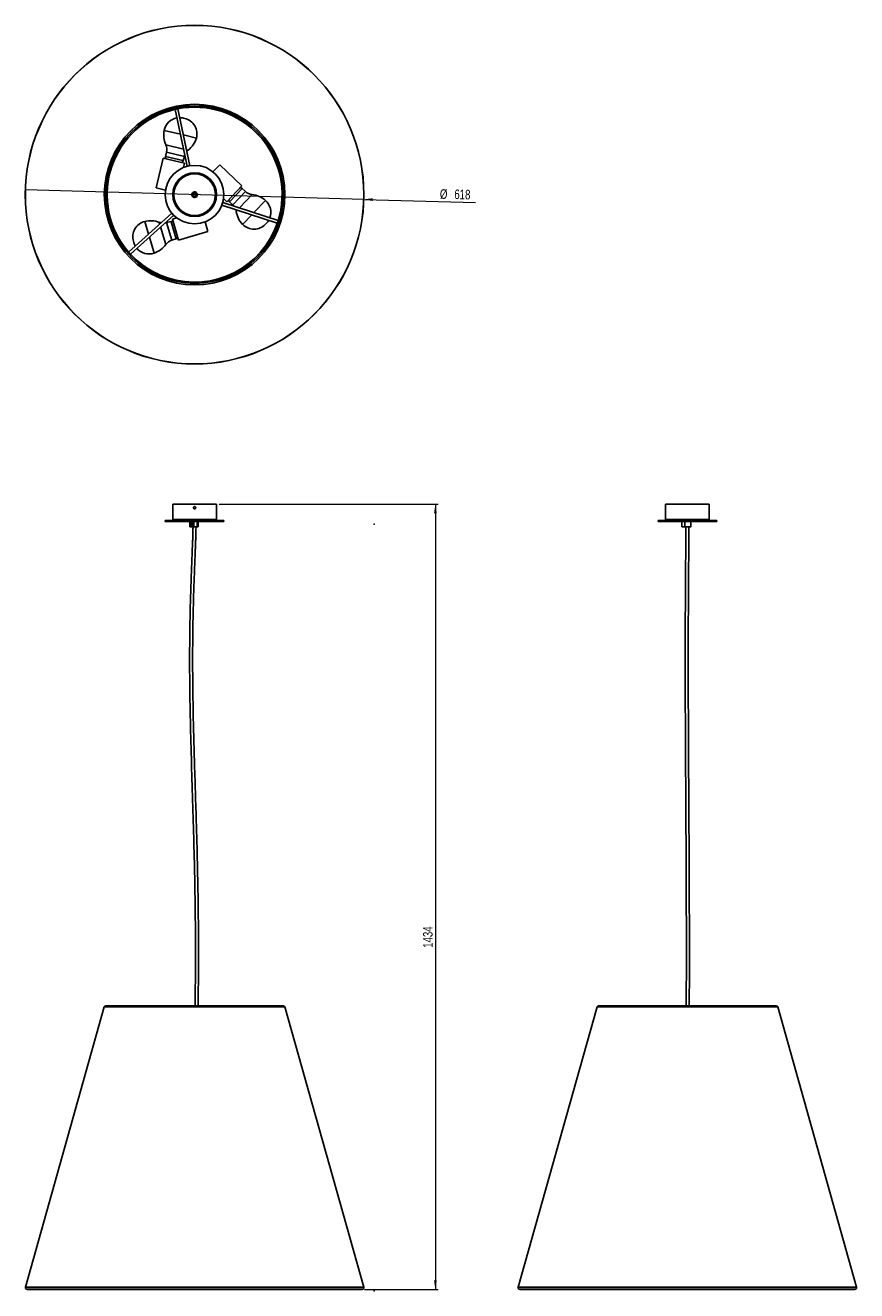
# Model space of a CAD drawing. Header units: millimetres. Extents: x 675 to 979, y 289 to 751.
import ezdxf

# ---------------------------------------------------------------- set-up
doc = ezdxf.new("R2010")
doc.units = ezdxf.units.MM
doc.header["$PDSIZE"] = -1
doc.styles.add('SLDTEXTSTYLE0', font='TXT', dxfattribs={"width": 0.75})
doc.dimstyles.new('SLDDIMSTYLE0', dxfattribs={"dimtxt": 3.5, "dimasz": 3.302, "dimexe": 0, "dimexo": 0.0625, "dimgap": 0.875, "dimtad": 1, "dimdec": 0, "dimlfac": 5, "dimrnd": 1e-09, "dimzin": 12, "dimdsep": 46, "dimtxsty": 'SLDTEXTSTYLE0', "dimsah": 1, "dimcen": 0.09, "dimadec": 0, "dimazin": 3, "dimtfac": 1, "dimtdec": 0, "dimtofl": 0, "dimtmove": 0, "dimatfit": 3, "dimfxl": 0, "dimfrac": 2, "dimtolj": 1, "dimtzin": 12, "dimarcsym": 0})
doc.dimstyles.new('SLDDIMSTYLE1', dxfattribs={"dimtxt": 3.5, "dimasz": 3.302, "dimexe": 0, "dimexo": 0.0625, "dimgap": 0.875, "dimtad": 1, "dimdec": 0, "dimlfac": 5, "dimrnd": 1e-09, "dimzin": 12, "dimdsep": 46, "dimtxsty": 'SLDTEXTSTYLE0', "dimblk1": 'NONE', "dimsah": 1, "dimcen": 0, "dimadec": 0, "dimazin": 3, "dimtfac": 1, "dimtdec": 0, "dimtmove": 0, "dimatfit": 3, "dimldrblk": 'NONE', "dimfxl": 0, "dimfrac": 2, "dimtolj": 1, "dimtzin": 12, "dimarcsym": 0})

# ---------------------------------------------------------------- blocks, each defined once
blk = doc.blocks.new('_D')
at = {"color": 7, "linetype": 'Continuous', "lineweight": 0}
for p, q in [((746.19, 575.8), (826.17, 575.8)), ((825.17, 575.8), (825.17, 288.98)), ((799.27, 288.98), (826.17, 288.98))]:
    blk.add_line(p, q, dxfattribs=at)
at = {"color": 7, "linetype": 'Continuous', "lineweight": 18}
for points in [[(825.17, 575.8), (824.66, 572.49), (825.68, 572.49)], [(825.17, 288.98), (825.68, 292.29), (824.66, 292.29)]]:
    blk.add_solid(points, dxfattribs=at)
at = {"color": 7, "linetype": 'Continuous', "lineweight": 18, "insert": (820.66, 413.78), "char_height": 3.5, "attachment_point": 1, "rotation": 90, "style": 'SLDTEXTSTYLE0'}
blk.add_mtext('1434', dxfattribs=at)
blk = doc.blocks.new('_D_1')
at = {"color": 7, "linetype": 'Continuous', "lineweight": 0}
for q in [(675.38, 690.62), (839.79, 686.01)]:
    blk.add_line((798.99, 687.16), q, dxfattribs=at)
at = {"color": 7, "linetype": 'Continuous', "lineweight": 18}
blk.add_solid([(798.99, 687.16), (802.28, 686.55), (802.31, 687.57)], dxfattribs=at)
at = {"color": 7, "linetype": 'Continuous', "lineweight": 18, "char_height": 3.5, "attachment_point": 1, "rotation": 358.3948, "style": 'SLDTEXTSTYLE0'}
for s, insert in [('%%c', (826.88, 690.89)), ('618', (832.16, 690.79))]:
    blk.add_mtext(s, dxfattribs=dict(at, insert=insert))
blk = doc.blocks.new('_None')

msp = doc.modelspace()

# ---------------------------------------------------------------- linework, layer by layer
at = {"color": 7, "linetype": 'Continuous', "lineweight": 25}
for p, q in [((730.09, 720.04), (734.49, 699.24)), ((735.46, 699.45), (731.07, 720.24)), ((733.6, 716.73), (733.09, 716.85)), ((726.93, 704.41), (726.55, 702.83)), ((733.07, 701.26), (733.45, 702.84)), ((725.75, 702.25), (723.13, 691.36)), ((733.53, 700.39), (725.75, 702.25)), ((733.14, 698.79), (733.53, 700.39)), ((743.89, 697.22), (746.36, 699.82)), ((754.48, 692.11), (746.36, 699.82)), ((726.61, 690.53), (723.13, 691.36)), ((736.22, 688.98), (736.74, 689.78)), ((736.28, 689.27), (736.27, 689.27)), ((736.64, 688.93), (736.47, 689.05)), ((748.98, 686.31), (754.48, 692.11)), ((755.75, 690.01), (754.58, 691.13)), ((737, 687.91), (737.19, 687.89)), ((737.42, 688.17), (737.45, 688.21)), ((737.62, 688.29), (737.45, 688.4)), ((738.03, 688.6), (737.79, 688.23)), ((747.19, 685.1), (767.4, 678.51)), ((767.71, 679.46), (747.5, 686.05)), ((747.79, 687.44), (748.98, 686.31)), ((749.96, 686.27), (751.14, 685.15)), ((728.9, 682.12), (713.09, 667.91)), ((713.76, 667.16), (729.57, 681.37)), ((730.63, 680.43), (729.06, 679.97)), ((729.06, 679.97), (731.33, 672.3)), ((728.53, 679.13), (726.97, 678.67)), ((731.33, 672.3), (742.07, 675.48)), ((741.05, 678.91), (742.07, 675.48)), ((763.09, 678.07), (763.45, 678.45)), ((714.87, 671.86), (715.01, 671.36)), ((728.87, 672.25), (730.43, 672.71)), ((729.19, 575.8), (729.19, 570.2)), ((729.19, 575.8), (737.19, 575.8)), ((736.79, 574.49), (736.79, 574.55)), ((737.19, 575.8), (745.19, 575.8)), ((737.59, 574.55), (737.59, 574.49)), ((745.19, 570.2), (745.19, 575.8)), ((909.24, 575.8), (909.24, 574.94)), ((909.24, 575.8), (925.24, 575.8)), ((909.24, 574.09), (909.24, 570.2)), ((909.25, 574.55), (909.25, 574.49)), ((925.23, 574.49), (925.23, 574.55)), ((925.24, 574.94), (925.24, 575.8)), ((925.24, 570.2), (925.24, 574.09)), ((726.49, 569.8), (726.49, 569.52)), ((747.89, 569.8), (726.49, 569.8)), ((747.89, 569.52), (726.49, 569.52)), ((735.42, 569.52), (735.39, 569.5)), ((736.9, 569.5), (735.39, 569.5)), ((735.39, 567.58), (735.39, 569.5)), ((736.31, 568.74), (735.99, 568.74)), ((736.9, 569.52), (736.9, 569.5)), ((736.9, 567.58), (736.9, 569.5)), ((738.09, 569.5), (736.9, 569.5)), ((738.09, 567.58), (738.09, 569.5)), ((738.49, 567.58), (738.49, 569.5)), ((747.89, 569.52), (747.89, 569.8)), ((906.54, 569.8), (906.54, 569.52)), ((927.94, 569.8), (906.54, 569.8)), ((927.94, 569.52), (906.54, 569.52)), ((915.19, 569.52), (915.16, 569.5)), ((916.31, 569.5), (915.16, 569.5)), ((915.16, 567.58), (915.16, 569.5)), ((916.31, 567.58), (916.31, 569.5)), ((918.54, 567.58), (918.54, 569.5)), ((927.94, 569.52), (927.94, 569.8)), ((735.42, 567.56), (735.39, 567.58)), ((735.39, 567.58), (736.9, 567.58)), ((736.9, 567.56), (735.42, 567.56)), ((735.99, 568.33), (736.31, 568.33)), ((736.15, 567.84), (736.16, 567.84)), ((736.41, 567.91), (736.41, 567.91)), ((736.9, 567.58), (738.09, 567.58)), ((736.9, 567.56), (736.9, 567.58)), ((738.08, 567.56), (736.9, 567.56)), ((738.47, 567.56), (738.08, 567.56)), ((915.19, 567.56), (915.16, 567.58)), ((915.16, 567.58), (916.31, 567.58)), ((916.32, 567.56), (915.19, 567.56)), ((918.52, 567.56), (916.32, 567.56)), ((704.18, 392.16), (675.35, 289.82)), ((727.14, 392.6), (704.76, 392.6)), ((769.61, 392.6), (727.14, 392.6)), ((799.02, 289.82), (770.19, 392.16)), ((884.24, 392.16), (855.41, 289.82)), ((949.67, 392.6), (884.82, 392.6)), ((979.08, 289.82), (950.25, 392.16)), ((675.77, 289.08), (676.1, 288.98)), ((718.25, 288.98), (676.1, 288.98)), ((798.27, 288.98), (718.25, 288.98)), ((798.27, 288.98), (798.6, 289.08)), ((855.83, 289.08), (856.16, 288.98)), ((978.33, 288.98), (856.16, 288.98)), ((978.33, 288.98), (978.66, 289.08))]:
    msp.add_line(p, q, dxfattribs=at)
at = {"color": 8, "linetype": 'Continuous', "lineweight": 25}
for p, q in [((726.06, 712.36), (732.01, 710.94)), ((733.09, 710.68), (737.83, 709.54)), ((726.55, 702.83), (732.93, 701.3)), ((726.69, 707.09), (733.15, 705.53)), ((726.93, 704.41), (733.45, 702.84)), ((734.23, 705.28), (734.88, 705.12)), ((732.93, 701.3), (733.07, 701.26)), ((754.58, 691.13), (750.06, 686.37)), ((755.75, 690.01), (751.14, 685.15)), ((758.2, 688.88), (753.62, 684.06)), ((750.06, 686.37), (749.96, 686.27)), ((763.08, 686.78), (758.87, 682.34)), ((752.86, 683.25), (752.4, 682.77)), ((758.11, 681.54), (754.75, 678)), ((720.36, 674.44), (718.98, 679.12)), ((724.47, 678.13), (724.28, 678.77)), ((726.68, 670.7), (724.79, 677.07)), ((728.87, 672.25), (726.97, 678.67)), ((728.57, 679), (728.53, 679.13)), ((730.43, 672.71), (728.57, 679)), ((722.42, 667.52), (720.68, 673.38)), ((729.19, 570.2), (737.19, 570.2)), ((737.19, 570.2), (745.19, 570.2)), ((738.49, 569.5), (738.09, 569.5)), ((909.24, 570.2), (925.24, 570.2)), ((918.54, 569.5), (916.31, 569.5)), ((738.09, 567.58), (738.49, 567.58)), ((916.31, 567.58), (918.54, 567.58)), ((726.96, 392.16), (704.18, 392.16)), ((770.19, 392.16), (726.96, 392.16)), ((950.25, 392.16), (884.24, 392.16)), ((718.02, 289.82), (675.35, 289.82)), ((718.15, 289.08), (675.77, 289.08)), ((799.02, 289.82), (718.02, 289.82)), ((798.6, 289.08), (718.15, 289.08)), ((979.08, 289.82), (855.41, 289.82)), ((978.66, 289.08), (855.83, 289.08))]:
    msp.add_line(p, q, dxfattribs=at)
at = {"color": 7, "linetype": 'Continuous', "lineweight": 25, "flags": 128}
for points in [[(730.42, 720.16), (730.57, 720.17), (730.71, 720.22)], [(733.45, 702.84), (733.54, 703.17), (733.61, 703.37)], [(751.14, 685.15), (751.38, 684.9), (751.52, 684.74)], [(726.97, 678.67), (726.64, 678.59), (726.43, 678.55)], [(767.65, 679.11), (767.59, 678.98), (767.56, 678.83)], [(713.49, 667.39), (713.4, 667.51), (713.29, 667.61)], [(736.75, 568.54), (736.72, 568.31), (736.64, 568.11), (736.5, 567.95), (736.33, 567.85), (736.15, 567.82), (735.96, 567.85), (735.79, 567.95), (735.66, 568.11), (735.57, 568.31), (735.54, 568.54), (735.57, 568.76), (735.66, 568.96), (735.79, 569.12), (735.96, 569.22), (736.15, 569.26), (736.33, 569.22), (736.5, 569.12), (736.64, 568.96), (736.72, 568.76), (736.75, 568.54)], [(736.74, 568.54), (736.71, 568.76), (736.62, 568.97), (736.48, 569.12), (736.3, 569.22), (736.11, 569.23), (735.92, 569.18), (735.76, 569.05), (735.64, 568.87), (735.58, 568.65), (735.58, 568.42), (735.64, 568.2), (735.68, 568.13)]]:
    msp.add_lwpolyline(points, dxfattribs=at)
at = {"color": 7, "linetype": 'Continuous', "lineweight": 25}
for radius in [61.85, 61.83, 33, 32.43, 32, 10.7, 8, 7.84, 7.6, 0.76, 0.74, 0.55]:
    msp.add_circle((737.19, 688.89), radius, dxfattribs=at)
for centre, radius, start, end in [((737.19, 688.89), 31.95, 102.5418, 221.3459), ((731.74, 711.22), 5.79, 99.9147, 168.6279), ((737.19, 688.89), 31.95, 342.5418, 101.3459), ((731.74, 711.22), 5.79, 76.5077, 89.9346), ((732.25, 711.1), 5.79, 344.3876, 76.5077), ((734.94, 710.74), 9.02, 169.6115, 203.8759), ((729.19, 712.12), 9.02, 309.1396, 343.404), ((727.33, 702.64), 0.8, 166.5077, 235.2154), ((722.85, 705.39), 4.2, 346.5077, 23.8759), ((737.53, 701.86), 4.2, 129.1396, 138.8417), ((732.29, 701.45), 0.8, 277.8001, 346.5077), ((737.19, 688.89), 1, 116.0328, 180.5706), ((737.19, 688.89), 1, 101.8424, 116.4975), ((737.19, 688.89), 1, 293.9592, 0.1055), ((754.03, 690.55), 0.8, 46.5077, 115.2154), ((758.65, 693.06), 4.2, 226.5077, 263.8759), ((757.24, 679.91), 9.02, 49.6115, 83.8759), ((750.51, 686.85), 0.8, 157.8001, 226.5077), ((759.25, 682.44), 5.79, 339.9147, 48.6279), ((748.25, 682.1), 4.2, 9.1396, 18.8417), ((761.3, 684.2), 9.02, 189.1396, 223.404), ((759.25, 682.44), 5.79, 316.5077, 329.9346), ((720.42, 673.51), 5.79, 104.3876, 196.5077), ((721.07, 670.34), 9.02, 69.1396, 103.404), ((725.78, 682.7), 4.2, 249.1396, 258.8417), ((737.19, 688.89), 31.95, 251.9438, 341.3459), ((728.76, 678.36), 0.8, 37.8001, 106.5077), ((758.89, 682.06), 5.79, 224.3876, 316.5077), ((720.57, 673), 5.79, 196.5077, 209.9346), ((719.39, 676.01), 9.02, 289.6115, 323.8759), ((730.07, 668.22), 4.2, 106.5077, 143.8759), ((730.21, 673.47), 0.8, 286.5077, 355.2154), ((737.19, 688.89), 31.95, 222.5418, 251.9438), ((720.57, 673), 5.79, 219.9147, 288.6279), ((729.59, 570.2), 0.4, 180, 270), ((736.02, 568.54), 0.21, 98.1819, 261.8181), ((736.51, 568.54), 0.224, 123.7434, 236.2566), ((736.28, 568.54), 0.21, 278.1819, 81.8181), ((738.07, 569.5), 0.0178, 351.6434, 77.922), ((738.47, 569.5), 0.02, 0, 90), ((744.79, 570.2), 0.4, 270, 0), ((909.64, 570.2), 0.4, 180, 270), ((916.33, 569.5), 0.0179, 100.7931, 187.7425), ((918.52, 569.5), 0.02, 0, 90), ((924.84, 570.2), 0.4, 270, 0), ((736.16, 568.35), 0.515, 235.0988, 269.6256), ((736.03, 568.51), 0.711, 302.2475, 2.3205), ((738.07, 567.57), 0.0178, 282.078, 8.3566), ((738.47, 567.58), 0.02, 270, 0), ((916.33, 567.57), 0.0179, 172.2575, 259.2069), ((918.52, 567.58), 0.02, 270, 0), ((704.76, 392), 0.6, 90, 164.268), ((769.61, 392), 0.6, 15.732, 90), ((884.82, 392), 0.6, 90, 164.268), ((949.67, 392), 0.6, 15.732, 90), ((675.93, 289.66), 0.6, 164.268, 254.268), ((798.44, 289.66), 0.6, 285.732, 15.732), ((855.99, 289.66), 0.6, 164.268, 254.268), ((978.5, 289.66), 0.6, 285.732, 15.732)]:
    msp.add_arc(centre, radius, start, end, dxfattribs=at)
for points, knots in [([(737.63, 687.99), (737.52, 687.95), (737.25, 687.85), (736.78, 687.93), (736.41, 688.21), (736.21, 688.57), (736.19, 688.82), (736.19, 688.94)], [0, 0, 0, 0, 0.1696007, 0.4122642, 0.6518884, 0.8273538, 1, 1, 1, 1]), ([(737.02, 688.01), (736.93, 688.03), (736.76, 688.07), (736.52, 688.23), (736.33, 688.46), (736.22, 688.73), (736.22, 688.91), (736.22, 688.98)], [0, 0, 0, 0, 0.194718, 0.389333, 0.612969, 0.840083, 1, 1, 1, 1]), ([(736.67, 688.72), (736.64, 688.74), (736.55, 688.78), (736.5, 688.81), (736.46, 688.83)], [0, 0, 0, 0, 0.375126, 1, 1, 1, 1]), ([(736.72, 688.61), (736.68, 688.64), (736.57, 688.7), (736.5, 688.73), (736.47, 688.75)], [0, 0, 0, 0, 0.437912, 1, 1, 1, 1]), ([(737.08, 689.43), (737.08, 689.43), (737.07, 689.43), (737.04, 689.42), (737, 689.41), (736.96, 689.4), (736.92, 689.4), (736.88, 689.39), (736.82, 689.38), (736.74, 689.36), (736.66, 689.34), (736.62, 689.34), (736.61, 689.34)], [0, 0, 0, 0, 0.123968, 0.237659, 0.338043, 0.422742, 0.490652, 0.554282, 0.618646, 0.798971, 0.981445, 1, 1, 1, 1]), ([(736.98, 689.87), (737.05, 689.88), (737.29, 689.91), (737.7, 689.79), (738.03, 689.48), (738.17, 689.14), (738.18, 688.94), (738.19, 688.84)], [0, 0, 0, 0, 0.120146, 0.396464, 0.67084, 0.836181, 1, 1, 1, 1]), ([(736.98, 689.87), (737.07, 689.87), (737.27, 689.89), (737.57, 689.79), (737.84, 689.6), (738.02, 689.33), (738.11, 689.02), (738.08, 688.82), (738.06, 688.72)], [0, 0, 0, 0, 0.143983, 0.321242, 0.498558, 0.672208, 0.841618, 1, 1, 1, 1]), ([(737.59, 689.53), (737.58, 689.52), (737.46, 689.5), (737.3, 689.47), (737.15, 689.44)], [0, 0, 0, 0, 0.1209, 1, 1, 1, 1]), ([(738.03, 688.6), (738.06, 688.64), (738.1, 688.7), (738.15, 688.78), (738.17, 688.82), (738.19, 688.84)], [0, 0, 0, 0, 0.4985039, 0.7491053, 1, 1, 1, 1]), ([(738.06, 688.72), (738.06, 688.69), (738.05, 688.65), (738.03, 688.61), (738.03, 688.6)], [0, 0, 0, 0, 0.813673, 1, 1, 1, 1]), ([(736.79, 688.51), (736.79, 688.52), (736.7, 688.57), (736.57, 688.64), (736.5, 688.68), (736.48, 688.69)], [0, 0, 0, 0, 0.072696, 0.652376, 1, 1, 1, 1]), ([(737.26, 688.17), (737.26, 688.17), (737.19, 688.21), (737.03, 688.3), (736.83, 688.42), (736.68, 688.51), (736.58, 688.57), (736.53, 688.59), (736.52, 688.6)], [0, 0, 0, 0, 0.032607, 0.330215, 0.623882, 0.775397, 0.926916, 1, 1, 1, 1]), ([(737.22, 688.16), (737.2, 688.17), (737.13, 688.21), (736.97, 688.31), (736.76, 688.43), (736.61, 688.52), (736.55, 688.55), (736.54, 688.56)], [0, 0, 0, 0, 0.1115073, 0.3896824, 0.6679004, 0.9460739, 1, 1, 1, 1]), ([(737.12, 688.15), (737.05, 688.19), (736.92, 688.27), (736.72, 688.38), (736.62, 688.44), (736.59, 688.46)], [0, 0, 0, 0, 0.40048, 0.811317, 1, 1, 1, 1]), ([(736.91, 688.22), (736.9, 688.22), (736.85, 688.25), (736.8, 688.28), (736.75, 688.31)], [0, 0, 0, 0, 0.1520971, 1, 1, 1, 1]), ([(737.79, 688.23), (737.75, 688.2), (737.65, 688.11), (737.42, 688.01), (737.18, 687.99), (737.05, 688.01), (737.02, 688.01)], [0, 0, 0, 0, 0.151824, 0.516741, 0.881658, 1, 1, 1, 1]), ([(737.42, 688.17), (737.42, 688.17), (737.44, 688.15), (737.37, 688.19), (737.24, 688.25), (737.12, 688.32), (737.07, 688.35)], [0, 0, 0, 0, 0.022309, 0.396014, 0.765844, 1, 1, 1, 1]), ([(737.44, 688.21), (737.43, 688.22), (737.4, 688.22), (737.29, 688.28), (737.21, 688.33), (737.19, 688.34)], [0, 0, 0, 0, 0.421127, 0.897382, 1, 1, 1, 1]), ([(737.5, 688.23), (737.49, 688.24), (737.46, 688.26), (737.38, 688.3), (737.31, 688.34), (737.3, 688.35)], [0, 0, 0, 0, 0.230181, 0.866017, 1, 1, 1, 1]), ([(737.45, 688.21), (737.47, 688.21), (737.51, 688.21), (737.55, 688.2), (737.57, 688.2)], [0, 0, 0, 0, 0.499889, 1, 1, 1, 1]), ([(737.48, 688.38), (737.49, 688.39), (737.6, 688.41), (737.68, 688.42), (737.76, 688.44)], [0, 0, 0, 0, 0.1117154, 1, 1, 1, 1]), ([(737.63, 687.99), (737.64, 688.01), (737.68, 688.06), (737.73, 688.14), (737.77, 688.2), (737.79, 688.23)], [0, 0, 0, 0, 0.229185, 0.614081, 1, 1, 1, 1]), ([(736.79, 574.55), (736.79, 574.59), (736.8, 574.68), (736.87, 574.8), (736.97, 574.89), (737.1, 574.94), (737.23, 574.95), (737.37, 574.91), (737.48, 574.83), (737.55, 574.72), (737.58, 574.62), (737.59, 574.56), (737.59, 574.55)], [0, 0, 0, 0, 0.107281, 0.214558, 0.32192, 0.429337, 0.536663, 0.643893, 0.751173, 0.858569, 0.965968, 1, 1, 1, 1]), ([(737.59, 574.49), (737.58, 574.44), (737.57, 574.35), (737.5, 574.23), (737.4, 574.14), (737.28, 574.09), (737.14, 574.08), (737.01, 574.12), (736.9, 574.2), (736.82, 574.31), (736.79, 574.41), (736.79, 574.47), (736.79, 574.49)], [0, 0, 0, 0, 0.107281, 0.214558, 0.32192, 0.429337, 0.536663, 0.643893, 0.751173, 0.858569, 0.965968, 1, 1, 1, 1]), ([(909.24, 574.94), (909.24, 574.94), (909.24, 574.95), (909.25, 574.91), (909.25, 574.83), (909.25, 574.72), (909.25, 574.62), (909.25, 574.56), (909.25, 574.55)], [0, 0, 0, 0, 0.0737284, 0.2880958, 0.5025619, 0.7172618, 0.9319662, 1, 1, 1, 1]), ([(909.25, 574.49), (909.25, 574.44), (909.25, 574.35), (909.25, 574.23), (909.25, 574.14), (909.24, 574.09), (909.24, 574.09), (909.24, 574.09)], [0, 0, 0, 0, 0.214655, 0.429304, 0.644121, 0.859048, 1, 1, 1, 1]), ([(925.23, 574.55), (925.23, 574.59), (925.23, 574.68), (925.24, 574.8), (925.24, 574.89), (925.24, 574.94), (925.24, 574.94), (925.24, 574.94)], [0, 0, 0, 0, 0.214655, 0.429304, 0.644121, 0.859048, 1, 1, 1, 1]), ([(925.24, 574.09), (925.24, 574.09), (925.24, 574.08), (925.24, 574.12), (925.24, 574.2), (925.24, 574.31), (925.23, 574.41), (925.23, 574.47), (925.23, 574.49)], [0, 0, 0, 0, 0.073728, 0.288096, 0.502562, 0.717262, 0.931966, 1, 1, 1, 1]), ([(736.2, 569.23), (736.14, 569.23), (736.02, 569.22), (735.84, 569.12), (735.7, 568.95), (735.6, 568.74), (735.57, 568.5), (735.61, 568.26), (735.71, 568.06), (735.84, 567.93), (735.93, 567.89), (735.97, 567.87)], [0, 0, 0, 0, 0.096823, 0.21626, 0.335716, 0.455152, 0.574607, 0.694045, 0.81349, 0.932935, 1, 1, 1, 1]), ([(735.97, 567.87), (735.91, 567.91), (735.79, 567.98), (735.67, 568.17), (735.61, 568.39), (735.62, 568.61), (735.68, 568.79), (735.74, 568.88), (735.77, 568.92)], [0, 0, 0, 0, 0.1842489, 0.3686359, 0.5459765, 0.7187431, 0.887797, 1, 1, 1, 1]), ([(736.65, 568.7), (736.64, 568.74), (736.62, 568.86), (736.48, 569.03), (736.26, 569.14), (736.02, 569.13), (735.86, 569.03), (735.79, 568.94), (735.77, 568.92)], [0, 0, 0, 0, 0.092112, 0.30082, 0.512698, 0.721238, 0.932582, 1, 1, 1, 1]), ([(735.77, 568.92), (735.79, 568.94), (735.85, 569.02), (735.97, 569.1), (736.14, 569.14), (736.3, 569.11), (736.41, 569.04), (736.46, 568.99), (736.47, 568.99)], [0, 0, 0, 0, 0.108428, 0.323088, 0.537749, 0.75241, 0.96707, 1, 1, 1, 1]), ([(736.16, 569.13), (736.16, 569.13), (736.15, 569.13), (736.14, 569.13), (736.14, 569.13)], [0, 0, 0, 0, 0.498525, 1, 1, 1, 1]), ([(736.47, 568.99), (736.51, 568.94), (736.6, 568.85), (736.67, 568.67), (736.69, 568.46), (736.66, 568.24), (736.56, 568.05), (736.46, 567.96), (736.41, 567.91)], [0, 0, 0, 0, 0.158458, 0.31818, 0.480792, 0.647474, 0.8216, 1, 1, 1, 1]), ([(736.59, 568.99), (736.59, 569), (736.56, 569.04), (736.52, 569.05), (736.48, 569.06)], [0, 0, 0, 0, 0.175403, 1, 1, 1, 1]), ([(736.62, 567.58), (736.61, 567.31), (736.6, 566.61), (736.57, 565.5), (736.54, 564.31), (736.51, 563.3), (736.48, 562.41), (736.4, 560.35), (736.22, 555.84), (735.95, 549.17), (735.69, 541.56), (735.46, 532.34), (735.34, 521.2), (735.41, 507.33), (735.71, 492.64), (736.17, 477.12), (736.65, 461.84), (737.07, 446.8), (737.38, 431.98), (737.53, 417.15), (737.51, 404.02), (737.4, 395.84), (737.36, 392.6)], [0, 0, 0, 0, 0.00449, 0.012157, 0.018965, 0.024807, 0.029639, 0.034211, 0.060064, 0.106936, 0.148734, 0.190509, 0.265069, 0.339594, 0.428289, 0.516973, 0.605658, 0.690319, 0.774998, 0.859702, 0.94444, 1, 1, 1, 1]), ([(735.97, 567.87), (736.03, 567.85), (736.16, 567.82), (736.31, 567.86), (736.4, 567.9), (736.41, 567.91)], [0, 0, 0, 0, 0.408028, 0.915282, 1, 1, 1, 1]), ([(736.16, 567.84), (736.18, 567.84), (736.24, 567.84), (736.33, 567.87), (736.39, 567.9), (736.41, 567.91)], [0, 0, 0, 0, 0.2861282, 0.7249779, 1, 1, 1, 1]), ([(738.46, 392.6), (738.49, 395.19), (738.6, 402.14), (738.63, 414.28), (738.53, 429.03), (738.23, 444.6), (737.84, 458.94), (737.43, 472.05), (737.06, 483.93), (736.74, 495.82), (736.52, 507.71), (736.44, 520), (736.55, 532.69), (736.81, 542.38), (737.04, 548.66), (737.15, 551.54), (737.26, 554.41), (737.35, 556.58), (737.41, 558.04), (737.44, 558.82), (737.47, 559.58), (737.5, 560.39), (737.54, 561.33), (737.58, 562.53), (737.63, 564.03), (737.68, 565.76), (737.7, 566.96), (737.72, 567.58)], [0, 0, 0, 0, 0.044367, 0.119168, 0.208177, 0.297158, 0.386115, 0.454041, 0.521965, 0.58989, 0.657823, 0.725774, 0.800549, 0.875377, 0.891857, 0.908326, 0.92482, 0.94101, 0.94554, 0.949963, 0.954279, 0.958598, 0.963891, 0.970331, 0.979275, 0.989511, 1, 1, 1, 1]), ([(916.69, 567.56), (916.69, 567.3), (916.69, 566.6), (916.68, 565.49), (916.68, 564.31), (916.67, 563.29), (916.66, 562.4), (916.65, 560.34), (916.61, 555.84), (916.56, 549.16), (916.51, 541.56), (916.47, 532.33), (916.44, 521.2), (916.46, 507.33), (916.51, 492.63), (916.6, 477.12), (916.7, 461.84), (916.78, 446.79), (916.84, 431.97), (916.87, 417.15), (916.86, 404.02), (916.84, 395.84), (916.83, 392.6)], [0, 0, 0, 0, 0.004404, 0.012078, 0.018893, 0.024742, 0.029581, 0.034153, 0.060003, 0.106876, 0.148677, 0.190452, 0.265015, 0.339544, 0.428245, 0.516937, 0.605632, 0.690303, 0.774994, 0.859709, 0.944459, 1, 1, 1, 1]), ([(917.93, 392.6), (917.94, 395.19), (917.96, 402.14), (917.97, 414.29), (917.95, 429.04), (917.89, 444.61), (917.81, 458.95), (917.73, 472.06), (917.66, 483.94), (917.6, 495.82), (917.56, 507.71), (917.54, 520), (917.56, 532.7), (917.62, 542.39), (917.66, 548.67), (917.68, 551.55), (917.7, 554.42), (917.72, 556.59), (917.73, 558.05), (917.74, 558.83), (917.74, 559.59), (917.75, 560.4), (917.76, 561.34), (917.76, 562.54), (917.77, 564.03), (917.78, 565.75), (917.79, 566.95), (917.79, 567.56)], [0, 0, 0, 0, 0.044396, 0.119205, 0.208222, 0.297212, 0.386179, 0.454114, 0.522048, 0.589983, 0.657928, 0.725891, 0.800681, 0.875524, 0.892008, 0.908481, 0.924978, 0.941173, 0.945706, 0.950132, 0.954451, 0.958768, 0.964054, 0.970489, 0.97943, 0.98966, 1, 1, 1, 1])]:
    msp.add_open_spline(points, degree=3, knots=knots, dxfattribs=at)
at = {"color": 7, "linetype": 'Continuous', "lineweight": 0}
for p in [(802.83, 568.52), (802.83, 288.52)]:
    msp.add_point(p, dxfattribs=at)

# ---------------------------------------------------------------- dimensions: what is measured, and where the dimension line sits
at = {"color": 7, "linetype": 'Continuous', "lineweight": 18}
dim = msp.add_diameter_dim_2p(p1=(675.38, 690.62), p2=(798.99, 687.16), dimstyle='SLDDIMSTYLE1', dxfattribs=at)
dim.commit()
dim.dimension.update_dxf_attribs({"geometry": '_D_1', "text_midpoint": (833.32, 686.19), "dimtype": 163})
dim = msp.add_linear_dim(base=(825.17, 288.98), p1=(745.19, 575.8), p2=(798.27, 288.98), angle=90, dimstyle='SLDDIMSTYLE0', dxfattribs=at)
dim.commit()
dim.dimension.update_dxf_attribs({"geometry": '_D', "text_midpoint": (825.17, 418.95), "dimtype": 160})

doc.saveas('drawing.dxf')
